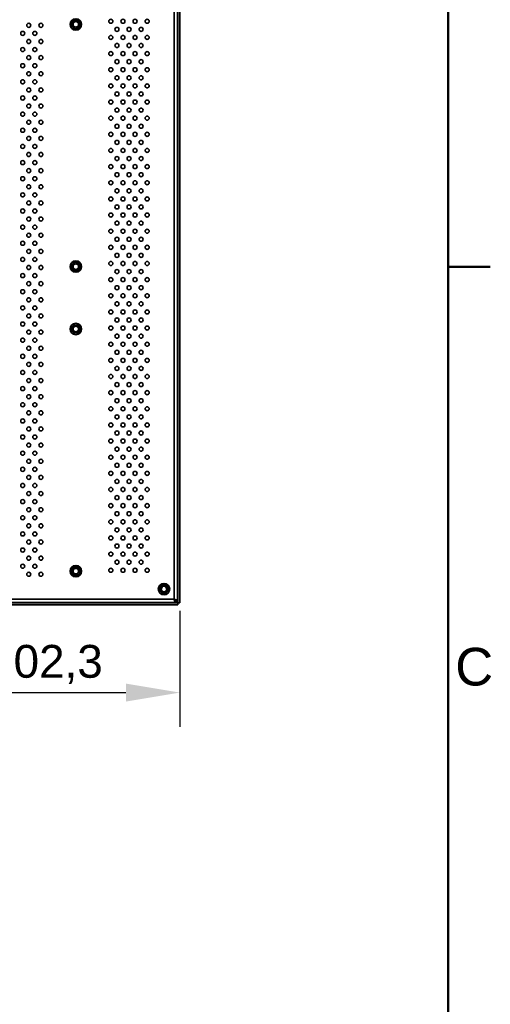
# Model space of a CAD drawing. Header units: millimetres. Extents: x 0 to 3360, y 0 to 2376.
# Tile 81 of 82: x 2961 to 3311, y 1234 to 1966. Entities that reach past the tile are written whole.
import ezdxf

# ---------------------------------------------------------------- set-up
doc = ezdxf.new("R2010")
doc.units = ezdxf.units.MM
doc.header["$LTSCALE"] = 8
for name, color, linetype, lineweight in [('Bemaßungen(ISO)', 7, 'Continuous', 18), ('Rahmen_0', 7, 'Continuous', 50), ('Rahmen_2', 7, 'Continuous', 50), ('Sichtbare Kanten(ISO)', 7, 'Continuous', 35), ('Sichtbare tangentiale Kanten(ISO)', 7, 'Continuous', 35)]:
    doc.layers.add(name, color=color, linetype=linetype, lineweight=lineweight)
doc.styles.add('Aktuell-BSI', font='arial.ttf')
doc.styles.add('Aktuell-ISOGroßer Text', font='arial.ttf')
doc.dimstyles.new('X.XXXGroßer Text', dxfattribs={"dimscale": 8, "dimtxt": 3.048, "dimasz": 5, "dimexe": 3.175, "dimexo": 0.75, "dimgap": 0.762, "dimtad": 1, "dimdec": 1, "dimrnd": 1e-08, "dimzin": 12, "dimtxsty": 'Aktuell-ISOGroßer Text', "dimcen": 0.09, "dimdle": 10, "dimclrd": 256, "dimclre": 256, "dimclrt": 7, "dimadec": 0, "dimazin": 3, "dimtfac": 0.656168, "dimtdec": 1, "dimtmove": 0, "dimatfit": 3, "dimfxl": 0, "dimtolj": 1, "dimlwd": 25, "dimlwe": 25, "dimarcsym": 0})

# ---------------------------------------------------------------- blocks, each defined once
blk = doc.blocks.new('Ränder Standardrahmen')
at = {"layer": 'Rahmen_0'}
blk.add_line((410, 222.75), (413.9, 222.75), dxfattribs=at)
at = {"layer": 'Rahmen_0', "flags": 128}
blk.add_lwpolyline([(10, 10), (10, 287), (410, 287), (410, 10), (10, 10)], dxfattribs=at)
at = {"layer": 'Rahmen_2', "insert": (410.639, 183.816), "char_height": 3.5, "attachment_point": 7, "style": 'Aktuell-BSI'}
blk.add_mtext('C', dxfattribs=at)
blk = doc.blocks.new('*D18')
at = {"layer": 'Bemaßungen(ISO)', "color": 250, "linetype": 'Continuous', "lineweight": 25, "true_color": 0x3f3f3f, "transparency": 16777216}
for p, q in [((2878.2, 1633.33), (2878.2, 1440.26)), ((3080.45, 1526.33), (3080.45, 1440.26)), ((2918.2, 1465.66), (3040.45, 1465.66))]:
    blk.add_line(p, q, dxfattribs=at)
at = {"layer": 'Bemaßungen(ISO)', "color": 250, "linetype": 'Continuous', "true_color": 0x3f3f3f, "transparency": 16777216}
for points in [[(2918.2, 1472.33), (2918.2, 1459), (2878.2, 1465.66)], [(3040.45, 1472.33), (3040.45, 1459), (3080.45, 1465.66)]]:
    blk.add_solid(points, dxfattribs=at)
at = {"layer": 'Defpoints', "color": 0, "linetype": 'Continuous', "transparency": 16777216}
for p in [(2878.2, 1639.33), (3080.45, 1532.33), (3080.45, 1465.66)]:
    blk.add_point(p, dxfattribs=at)
at = {"layer": 'Bemaßungen(ISO)', "color": 7, "linetype": 'Continuous', "lineweight": 25, "transparency": 16777216, "insert": (2937.97, 1501.07), "char_height": 24.384, "attachment_point": 1, "style": 'Aktuell-ISOGroßer Text'}
blk.add_mtext('\\A1;202,3', dxfattribs=at)

msp = doc.modelspace()

# ---------------------------------------------------------------- linework, layer by layer
at = {"layer": 'Sichtbare Kanten(ISO)'}
for p, q in [((3078.7, 1984.08), (3078.7, 1534.08)), ((3078.95, 1985.83), (3078.95, 1532.33)), ((3080.45, 1985.83), (3080.45, 1532.33)), ((3078.95, 1532.33), (2317.45, 1532.33)), ((3078.95, 1530.83), (2317.45, 1530.83)), ((3077.2, 1532.58), (2319.2, 1532.58)), ((3077.2, 1534.08), (3077.2, 1532.58)), ((3078.7, 1534.08), (3077.2, 1534.08)), ((3077.2, 1533.33), (3077.95, 1533.33)), ((3077.95, 1533.33), (3077.95, 1534.08)), ((3078.95, 1532.33), (3078.95, 1530.83)), ((3078.95, 1532.33), (3080.45, 1532.33))]:
    msp.add_line(p, q, dxfattribs=at)
for centre, radius in [((2968.2, 1961.58), 1.5), ((2977.2, 1961.58), 1.5), ((3003.2, 1962.28), 4.25), ((3003.2, 1962.28), 3.2), ((3003.2, 1962.28), 2.96), ((3003.2, 1962.28), 2.07), ((3029.2, 1964.58), 1.5), ((3038.2, 1964.58), 1.5), ((3047.2, 1964.58), 1.5), ((3056.2, 1964.58), 1.5), ((2963.7, 1955.58), 1.5), ((2972.7, 1955.58), 1.5), ((3029.2, 1952.58), 1.5), ((3033.7, 1958.58), 1.5), ((3038.2, 1952.58), 1.5), ((3042.7, 1958.58), 1.5), ((3047.2, 1952.58), 1.5), ((3051.7, 1958.58), 1.5), ((3056.2, 1952.58), 1.5), ((2968.2, 1949.58), 1.5), ((2977.2, 1949.58), 1.5), ((3033.7, 1946.58), 1.5), ((3042.7, 1946.58), 1.5), ((3051.7, 1946.58), 1.5), ((2963.7, 1943.58), 1.5), ((2972.7, 1943.58), 1.5), ((3029.2, 1940.58), 1.5), ((3038.2, 1940.58), 1.5), ((3047.2, 1940.58), 1.5), ((3056.2, 1940.58), 1.5), ((2963.7, 1931.58), 1.5), ((2968.2, 1937.58), 1.5), ((2972.7, 1931.58), 1.5), ((2977.2, 1937.58), 1.5), ((3033.7, 1934.58), 1.5), ((3042.7, 1934.58), 1.5), ((3051.7, 1934.58), 1.5), ((2968.2, 1925.58), 1.5), ((2977.2, 1925.58), 1.5), ((3029.2, 1928.58), 1.5), ((3038.2, 1928.58), 1.5), ((3047.2, 1928.58), 1.5), ((3056.2, 1928.58), 1.5), ((2963.7, 1919.58), 1.5), ((2972.7, 1919.58), 1.5), ((3029.2, 1916.58), 1.5), ((3033.7, 1922.58), 1.5), ((3038.2, 1916.58), 1.5), ((3042.7, 1922.58), 1.5), ((3047.2, 1916.58), 1.5), ((3051.7, 1922.58), 1.5), ((3056.2, 1916.58), 1.5), ((2968.2, 1913.58), 1.5), ((2977.2, 1913.58), 1.5), ((3033.7, 1910.58), 1.5), ((3042.7, 1910.58), 1.5), ((3051.7, 1910.58), 1.5), ((2963.7, 1907.58), 1.5), ((2968.2, 1901.58), 1.5), ((2972.7, 1907.58), 1.5), ((2977.2, 1901.58), 1.5), ((3029.2, 1904.58), 1.5), ((3038.2, 1904.58), 1.5), ((3047.2, 1904.58), 1.5), ((3056.2, 1904.58), 1.5), ((2963.7, 1895.58), 1.5), ((2972.7, 1895.58), 1.5), ((3033.7, 1898.58), 1.5), ((3042.7, 1898.58), 1.5), ((3051.7, 1898.58), 1.5), ((2968.2, 1889.58), 1.5), ((2977.2, 1889.58), 1.5), ((3029.2, 1892.58), 1.5), ((3033.7, 1886.58), 1.5), ((3038.2, 1892.58), 1.5), ((3042.7, 1886.58), 1.5), ((3047.2, 1892.58), 1.5), ((3051.7, 1886.58), 1.5), ((3056.2, 1892.58), 1.5), ((2963.7, 1883.58), 1.5), ((2972.7, 1883.58), 1.5), ((3029.2, 1880.58), 1.5), ((3038.2, 1880.58), 1.5), ((3047.2, 1880.58), 1.5), ((3056.2, 1880.58), 1.5), ((2968.2, 1877.58), 1.5), ((2977.2, 1877.58), 1.5), ((3033.7, 1874.58), 1.5), ((3042.7, 1874.58), 1.5), ((3051.7, 1874.58), 1.5), ((2963.7, 1871.58), 1.5), ((2968.2, 1865.58), 1.5), ((2972.7, 1871.58), 1.5), ((2977.2, 1865.58), 1.5), ((3029.2, 1868.58), 1.5), ((3038.2, 1868.58), 1.5), ((3047.2, 1868.58), 1.5), ((3056.2, 1868.58), 1.5), ((2963.7, 1859.58), 1.5), ((2972.7, 1859.58), 1.5), ((3033.7, 1862.58), 1.5), ((3042.7, 1862.58), 1.5), ((3051.7, 1862.58), 1.5), ((2968.2, 1853.58), 1.5), ((2977.2, 1853.58), 1.5), ((3029.2, 1856.58), 1.5), ((3033.7, 1850.58), 1.5), ((3038.2, 1856.58), 1.5), ((3042.7, 1850.58), 1.5), ((3047.2, 1856.58), 1.5), ((3051.7, 1850.58), 1.5), ((3056.2, 1856.58), 1.5), ((2963.7, 1847.58), 1.5), ((2972.7, 1847.58), 1.5), ((3029.2, 1844.58), 1.5), ((3038.2, 1844.58), 1.5), ((3047.2, 1844.58), 1.5), ((3056.2, 1844.58), 1.5), ((2963.7, 1835.58), 1.5), ((2968.2, 1841.58), 1.5), ((2972.7, 1835.58), 1.5), ((2977.2, 1841.58), 1.5), ((3033.7, 1838.58), 1.5), ((3042.7, 1838.58), 1.5), ((3051.7, 1838.58), 1.5), ((2968.2, 1829.58), 1.5), ((2977.2, 1829.58), 1.5), ((3029.2, 1832.58), 1.5), ((3038.2, 1832.58), 1.5), ((3047.2, 1832.58), 1.5), ((3056.2, 1832.58), 1.5), ((2963.7, 1823.58), 1.5), ((2972.7, 1823.58), 1.5), ((3033.7, 1826.58), 1.5), ((3042.7, 1826.58), 1.5), ((3051.7, 1826.58), 1.5), ((2968.2, 1817.58), 1.5), ((2977.2, 1817.58), 1.5), ((3029.2, 1820.58), 1.5), ((3033.7, 1814.58), 1.5), ((3038.2, 1820.58), 1.5), ((3042.7, 1814.58), 1.5), ((3047.2, 1820.58), 1.5), ((3051.7, 1814.58), 1.5), ((3056.2, 1820.58), 1.5), ((2963.7, 1811.58), 1.5), ((2972.7, 1811.58), 1.5), ((3029.2, 1808.58), 1.5), ((3038.2, 1808.58), 1.5), ((3047.2, 1808.58), 1.5), ((3056.2, 1808.58), 1.5), ((2963.7, 1799.58), 1.5), ((2968.2, 1805.58), 1.5), ((2972.7, 1799.58), 1.5), ((2977.2, 1805.58), 1.5), ((3033.7, 1802.58), 1.5), ((3042.7, 1802.58), 1.5), ((3051.7, 1802.58), 1.5), ((2968.2, 1793.58), 1.5), ((2977.2, 1793.58), 1.5), ((3029.2, 1796.58), 1.5), ((3038.2, 1796.58), 1.5), ((3047.2, 1796.58), 1.5), ((3056.2, 1796.58), 1.5), ((2963.7, 1787.58), 1.5), ((2972.7, 1787.58), 1.5), ((3003.2, 1782.28), 4.25), ((3029.2, 1784.58), 1.5), ((3033.7, 1790.58), 1.5), ((3038.2, 1784.58), 1.5), ((3042.7, 1790.58), 1.5), ((3047.2, 1784.58), 1.5), ((3051.7, 1790.58), 1.5), ((3056.2, 1784.58), 1.5), ((2968.2, 1781.58), 1.5), ((2977.2, 1781.58), 1.5), ((3003.2, 1782.28), 3.2), ((3003.2, 1782.28), 2.96), ((3003.2, 1782.28), 2.07), ((3033.7, 1778.58), 1.5), ((3042.7, 1778.58), 1.5), ((3051.7, 1778.58), 1.5), ((2963.7, 1775.58), 1.5), ((2968.2, 1769.58), 1.5), ((2972.7, 1775.58), 1.5), ((2977.2, 1769.58), 1.5), ((3029.2, 1772.58), 1.5), ((3038.2, 1772.58), 1.5), ((3047.2, 1772.58), 1.5), ((3056.2, 1772.58), 1.5), ((2963.7, 1763.58), 1.5), ((2972.7, 1763.58), 1.5), ((3033.7, 1766.58), 1.5), ((3042.7, 1766.58), 1.5), ((3051.7, 1766.58), 1.5), ((2968.2, 1757.58), 1.5), ((2977.2, 1757.58), 1.5), ((3029.2, 1760.58), 1.5), ((3038.2, 1760.58), 1.5), ((3047.2, 1760.58), 1.5), ((3056.2, 1760.58), 1.5), ((2963.7, 1751.58), 1.5), ((2972.7, 1751.58), 1.5), ((3029.2, 1748.58), 1.5), ((3033.7, 1754.58), 1.5), ((3038.2, 1748.58), 1.5), ((3042.7, 1754.58), 1.5), ((3047.2, 1748.58), 1.5), ((3051.7, 1754.58), 1.5), ((3056.2, 1748.58), 1.5), ((2968.2, 1745.58), 1.5), ((2977.2, 1745.58), 1.5), ((3033.7, 1742.58), 1.5), ((3042.7, 1742.58), 1.5), ((3051.7, 1742.58), 1.5), ((2963.7, 1739.58), 1.5), ((2968.2, 1733.58), 1.5), ((2972.7, 1739.58), 1.5), ((2977.2, 1733.58), 1.5), ((3003.2, 1735.88), 4.25), ((3003.2, 1735.88), 3.2), ((3003.2, 1735.88), 2.96), ((3003.2, 1735.88), 2.07), ((3029.2, 1736.58), 1.5), ((3038.2, 1736.58), 1.5), ((3047.2, 1736.58), 1.5), ((3056.2, 1736.58), 1.5), ((2963.7, 1727.58), 1.5), ((2972.7, 1727.58), 1.5), ((3033.7, 1730.58), 1.5), ((3042.7, 1730.58), 1.5), ((3051.7, 1730.58), 1.5), ((2968.2, 1721.58), 1.5), ((2977.2, 1721.58), 1.5), ((3029.2, 1724.58), 1.5), ((3033.7, 1718.58), 1.5), ((3038.2, 1724.58), 1.5), ((3042.7, 1718.58), 1.5), ((3047.2, 1724.58), 1.5), ((3051.7, 1718.58), 1.5), ((3056.2, 1724.58), 1.5), ((2963.7, 1715.58), 1.5), ((2972.7, 1715.58), 1.5), ((3029.2, 1712.58), 1.5), ((3038.2, 1712.58), 1.5), ((3047.2, 1712.58), 1.5), ((3056.2, 1712.58), 1.5), ((2968.2, 1709.58), 1.5), ((2977.2, 1709.58), 1.5), ((3033.7, 1706.58), 1.5), ((3042.7, 1706.58), 1.5), ((3051.7, 1706.58), 1.5), ((2963.7, 1703.58), 1.5), ((2968.2, 1697.58), 1.5), ((2972.7, 1703.58), 1.5), ((2977.2, 1697.58), 1.5), ((3029.2, 1700.58), 1.5), ((3038.2, 1700.58), 1.5), ((3047.2, 1700.58), 1.5), ((3056.2, 1700.58), 1.5), ((2963.7, 1691.58), 1.5), ((2972.7, 1691.58), 1.5), ((3033.7, 1694.58), 1.5), ((3042.7, 1694.58), 1.5), ((3051.7, 1694.58), 1.5), ((2968.2, 1685.58), 1.5), ((2977.2, 1685.58), 1.5), ((3029.2, 1688.58), 1.5), ((3033.7, 1682.58), 1.5), ((3038.2, 1688.58), 1.5), ((3042.7, 1682.58), 1.5), ((3047.2, 1688.58), 1.5), ((3051.7, 1682.58), 1.5), ((3056.2, 1688.58), 1.5), ((2963.7, 1679.58), 1.5), ((2972.7, 1679.58), 1.5), ((3029.2, 1676.58), 1.5), ((3038.2, 1676.58), 1.5), ((3047.2, 1676.58), 1.5), ((3056.2, 1676.58), 1.5), ((2963.7, 1667.58), 1.5), ((2968.2, 1673.58), 1.5), ((2972.7, 1667.58), 1.5), ((2977.2, 1673.58), 1.5), ((3033.7, 1670.58), 1.5), ((3042.7, 1670.58), 1.5), ((3051.7, 1670.58), 1.5), ((2968.2, 1661.58), 1.5), ((2977.2, 1661.58), 1.5), ((3029.2, 1664.58), 1.5), ((3038.2, 1664.58), 1.5), ((3047.2, 1664.58), 1.5), ((3056.2, 1664.58), 1.5), ((2963.7, 1655.58), 1.5), ((2972.7, 1655.58), 1.5), ((3029.2, 1652.58), 1.5), ((3033.7, 1658.58), 1.5), ((3038.2, 1652.58), 1.5), ((3042.7, 1658.58), 1.5), ((3047.2, 1652.58), 1.5), ((3051.7, 1658.58), 1.5), ((3056.2, 1652.58), 1.5), ((2968.2, 1649.58), 1.5), ((2977.2, 1649.58), 1.5), ((3033.7, 1646.58), 1.5), ((3042.7, 1646.58), 1.5), ((3051.7, 1646.58), 1.5), ((2963.7, 1643.58), 1.5), ((2972.7, 1643.58), 1.5), ((3029.2, 1640.58), 1.5), ((3038.2, 1640.58), 1.5), ((3047.2, 1640.58), 1.5), ((3056.2, 1640.58), 1.5), ((2963.7, 1631.58), 1.5), ((2968.2, 1637.58), 1.5), ((2972.7, 1631.58), 1.5), ((2977.2, 1637.58), 1.5), ((3033.7, 1634.58), 1.5), ((3042.7, 1634.58), 1.5), ((3051.7, 1634.58), 1.5), ((2968.2, 1625.58), 1.5), ((2977.2, 1625.58), 1.5), ((3029.2, 1628.58), 1.5), ((3038.2, 1628.58), 1.5), ((3047.2, 1628.58), 1.5), ((3056.2, 1628.58), 1.5), ((2963.7, 1619.58), 1.5), ((2972.7, 1619.58), 1.5), ((3029.2, 1616.58), 1.5), ((3033.7, 1622.58), 1.5), ((3038.2, 1616.58), 1.5), ((3042.7, 1622.58), 1.5), ((3047.2, 1616.58), 1.5), ((3051.7, 1622.58), 1.5), ((3056.2, 1616.58), 1.5), ((2968.2, 1613.58), 1.5), ((2977.2, 1613.58), 1.5), ((3033.7, 1610.58), 1.5), ((3042.7, 1610.58), 1.5), ((3051.7, 1610.58), 1.5), ((2963.7, 1607.58), 1.5), ((2968.2, 1601.58), 1.5), ((2972.7, 1607.58), 1.5), ((2977.2, 1601.58), 1.5), ((3029.2, 1604.58), 1.5), ((3038.2, 1604.58), 1.5), ((3047.2, 1604.58), 1.5), ((3056.2, 1604.58), 1.5), ((2963.7, 1595.58), 1.5), ((2972.7, 1595.58), 1.5), ((3033.7, 1598.58), 1.5), ((3042.7, 1598.58), 1.5), ((3051.7, 1598.58), 1.5), ((2968.2, 1589.58), 1.5), ((2977.2, 1589.58), 1.5), ((3029.2, 1592.58), 1.5), ((3033.7, 1586.58), 1.5), ((3038.2, 1592.58), 1.5), ((3042.7, 1586.58), 1.5), ((3047.2, 1592.58), 1.5), ((3051.7, 1586.58), 1.5), ((3056.2, 1592.58), 1.5), ((2963.7, 1583.58), 1.5), ((2972.7, 1583.58), 1.5), ((3029.2, 1580.58), 1.5), ((3038.2, 1580.58), 1.5), ((3047.2, 1580.58), 1.5), ((3056.2, 1580.58), 1.5), ((2968.2, 1577.58), 1.5), ((2977.2, 1577.58), 1.5), ((3033.7, 1574.58), 1.5), ((3042.7, 1574.58), 1.5), ((3051.7, 1574.58), 1.5), ((2963.7, 1571.58), 1.5), ((2968.2, 1565.58), 1.5), ((2972.7, 1571.58), 1.5), ((2977.2, 1565.58), 1.5), ((3029.2, 1568.58), 1.5), ((3038.2, 1568.58), 1.5), ((3047.2, 1568.58), 1.5), ((3056.2, 1568.58), 1.5), ((2963.7, 1559.58), 1.5), ((2972.7, 1559.58), 1.5), ((3003.2, 1555.88), 4.25), ((3003.2, 1555.88), 3.2), ((3003.2, 1555.88), 2.96), ((3033.7, 1562.58), 1.5), ((3042.7, 1562.58), 1.5), ((3051.7, 1562.58), 1.5), ((2968.2, 1553.58), 1.5), ((2977.2, 1553.58), 1.5), ((3003.2, 1555.88), 2.07), ((3029.2, 1556.58), 1.5), ((3038.2, 1556.58), 1.5), ((3047.2, 1556.58), 1.5), ((3056.2, 1556.58), 1.5), ((3068.7, 1542.58), 4.25), ((3068.7, 1542.58), 3.2), ((3068.7, 1542.58), 2.96), ((3068.7, 1542.58), 2.07)]:
    msp.add_circle(centre, radius, dxfattribs=at)
for points in [[(3076.2, 1535.08), (3076.28, 1534.75), (3076.45, 1534.1), (3076.7, 1533.27), (3076.95, 1532.71), (3077.12, 1532.58), (3077.2, 1532.58)], [(3078.7, 1534.08), (3078.7, 1534.16), (3078.57, 1534.33), (3078.01, 1534.58), (3077.18, 1534.83), (3076.53, 1535), (3076.2, 1535.08)]]:
    msp.add_open_spline(points, degree=3, dxfattribs=at)
for points in [[(3077.2, 1534.08), (3077.12, 1534.08), (3077.03, 1534.11), (3076.95, 1534.16), (3076.87, 1534.21), (3076.78, 1534.28), (3076.7, 1534.37), (3076.62, 1534.47), (3076.53, 1534.58), (3076.45, 1534.7), (3076.37, 1534.82), (3076.28, 1534.95), (3076.2, 1535.08)], [(3076.2, 1535.08), (3076.33, 1535), (3076.46, 1534.91), (3076.58, 1534.83), (3076.7, 1534.75), (3076.81, 1534.66), (3076.91, 1534.58), (3077, 1534.5), (3077.07, 1534.41), (3077.12, 1534.33), (3077.17, 1534.25), (3077.2, 1534.16), (3077.2, 1534.08)], [(3078.95, 1532.33), (3078.95, 1532.41), (3078.92, 1532.5), (3078.87, 1532.58), (3078.82, 1532.66), (3078.75, 1532.75), (3078.66, 1532.83), (3078.56, 1532.91), (3078.45, 1533), (3078.33, 1533.08), (3078.21, 1533.16), (3078.08, 1533.25), (3077.95, 1533.33)], [(3077.95, 1533.33), (3078.03, 1533.2), (3078.12, 1533.07), (3078.2, 1532.95), (3078.28, 1532.83), (3078.37, 1532.72), (3078.45, 1532.62), (3078.53, 1532.53), (3078.62, 1532.46), (3078.7, 1532.41), (3078.78, 1532.36), (3078.87, 1532.33), (3078.95, 1532.33)]]:
    msp.add_open_spline(points, degree=3, knots=[0, 0, 0, 0, 0.25, 0.25, 0.25, 0.5, 0.5, 0.5, 0.75, 0.75, 0.75, 1, 1, 1, 1], dxfattribs=at)
at = {"layer": 'Sichtbare tangentiale Kanten(ISO)'}
for p, q in [((3076.2, 1535.08), (3076.2, 1983.08)), ((2320.2, 1535.08), (3076.2, 1535.08))]:
    msp.add_line(p, q, dxfattribs=at)

# ---------------------------------------------------------------- block references
at = {"xscale": 8, "yscale": 8, "zscale": 8}
msp.add_blockref('Ränder Standardrahmen', (0, 0), dxfattribs=at)

# ---------------------------------------------------------------- dimensions: what is measured, and where the dimension line sits
at = {"layer": 'Bemaßungen(ISO)', "color": 250, "linetype": 'Continuous', "lineweight": 25, "true_color": 0x3f3f3f}
dim = msp.add_linear_dim(base=(3080.44913666, 1465.66375122), p1=(2878.19913666, 1639.33041789), p2=(3080.44913666, 1532.33041789), angle=180, dimstyle='X.XXXGroßer Text', override={"dimdec": 1, "dimtp": 0, "dimtm": 0, "dimtdec": 1, "dimtofl": 0, "dimatfit": 1}, dxfattribs=at)
dim.commit()
dim.dimension.update_dxf_attribs({"geometry": '*D18', "text_midpoint": (2979.32413666, 1465.66375122), "dimtype": 160})

doc.saveas('drawing.dxf')
